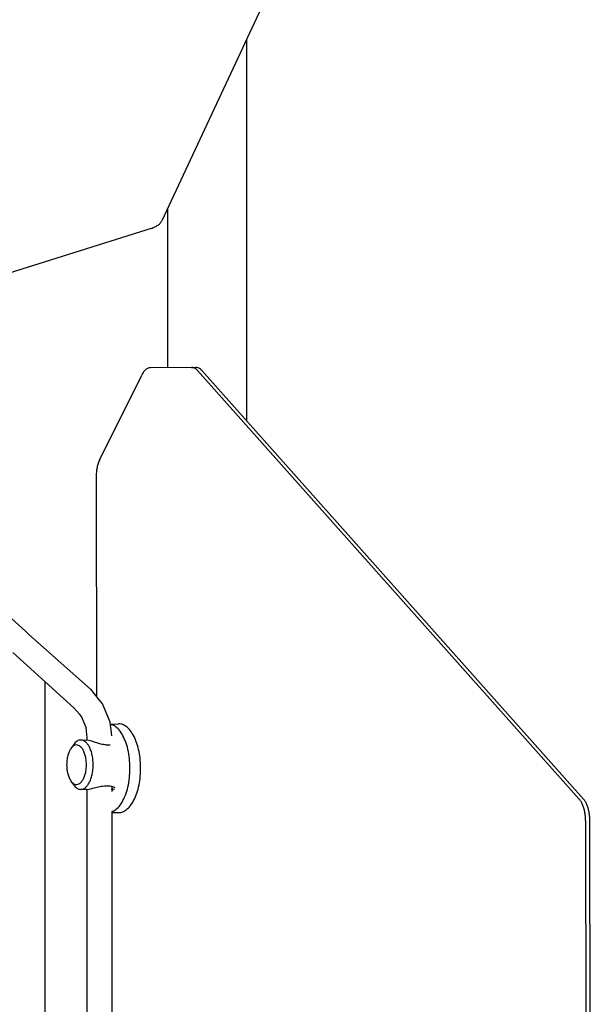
# Model space of a CAD drawing. Header units: millimetres. Extents: x -281 to 286, y -291 to 515.
# Tile 12 of 13: x 170 to 286, y 43 to 242. Entities that reach past the tile are written whole.
import ezdxf

# ---------------------------------------------------------------- set-up
doc = ezdxf.new("R2010")
doc.units = ezdxf.units.MM

msp = doc.modelspace()

# ---------------------------------------------------------------- linework, layer by layer
at = {"color": 7, "linetype": 'Continuous'}
for p, q in [((227.74, 263.1), (199.02, 201.53)), ((216.16, 238.27), (216.16, 161.04)), ((200.16, 203.96), (200.16, 171.82)), ((196.83, 199.99), (145.79, 183.95)), ((204.98, 171.86), (196.68, 171.79)), ((204.98, 171.86), (205.85, 171.86)), ((186.41, 153.18), (194.91, 170.31)), ((206.22, 171.22), (283.54, 84.5)), ((207.08, 171.22), (284.41, 84.5)), ((171.38, 118.49), (135.37, 150.78)), ((185.68, 149.64), (185.77, 105.17)), ((171.52, 118.31), (171.38, 118.49)), ((172.06, 117.83), (171.52, 118.31)), ((184.53, 106.71), (172.06, 117.83)), ((168.78, 114.17), (181.19, 102.98)), ((175.36, -106.31), (175.36, 108.22)), ((184.53, 106.71), (185.26, 105.81)), ((185.26, 105.81), (186.3, 104.5)), ((186.3, 104.5), (186.96, 103.71)), ((186.96, 103.71), (188.43, 100.14)), ((182.37, 101.62), (181.19, 102.98)), ((182.74, 101.17), (182.37, 101.62)), ((183.66, 98.96), (182.74, 101.17)), ((188.43, 100.14), (188.52, 99.45)), ((188.5, 99.62), (190.2, 99.74)), ((183.83, 97.58), (183.66, 98.96)), ((188.5, 99.62), (189.2, 99.44)), ((188.52, 99.45), (188.66, 98.52)), ((188.66, 98.52), (188.82, 97.28)), ((182.58, 96.45), (183.82, 96.44)), ((184.55, 96.28), (183.82, 96.44)), ((183.83, 97.45), (183.83, 97.58)), ((183.86, 97), (183.83, 97.45)), ((183.86, 96.44), (183.86, 97)), ((185.02, 96.12), (184.55, 96.28)), ((185.54, 95.94), (185.02, 96.12)), ((185.81, 95.85), (185.54, 95.94)), ((186.22, 95.72), (185.81, 95.85)), ((186.64, 95.61), (186.22, 95.72)), ((181.13, 95.53), (180.56, 94.71)), ((186.9, 95.56), (186.64, 95.61)), ((187.18, 95.52), (186.9, 95.56)), ((187.55, 95.49), (187.18, 95.52)), ((187.55, 95.49), (188.51, 95.49)), ((180.84, 87.85), (180.56, 88.18)), ((181.13, 87.37), (180.56, 88.18)), ((183.72, 86.45), (182.58, 86.45)), ((183.72, 86.45), (184.25, 86.51)), ((183.86, -84.56), (183.86, 86.46)), ((184.25, 86.51), (184.81, 86.64)), ((184.81, 86.64), (184.97, 86.68)), ((184.97, 86.68), (185.61, 86.85)), ((185.61, 86.85), (185.89, 86.92)), ((185.89, 86.92), (186.45, 87.05)), ((186.45, 87.05), (186.71, 87.1)), ((186.71, 87.1), (186.98, 87.13)), ((186.98, 87.13), (187.36, 87.15)), ((187.36, 87.15), (188.43, 87.15)), ((188.43, 87.15), (189.22, 86.99)), ((188.99, 86.51), (188.79, 86.56)), ((188.86, 87.1), (188.86, 86.05)), ((189.12, 86.25), (188.87, 86.54)), ((189.15, 86.47), (188.99, 86.51)), ((189.41, 86.45), (189.15, 86.47)), ((189.22, 86.99), (189.5, 86.84)), ((189.2, 82.05), (188.86, 81.96)), ((188.86, 81.95), (188.86, -81.37)), ((190.2, 81.74), (188.86, 81.74)), ((284.82, 80.16), (285.12, -78.22)), ((285.99, -78.22), (285.69, 80.16))]:
    msp.add_line(p, q, dxfattribs=at)
for points, knots in [([(196.83, 199.99), (197.09, 200.08), (197.58, 200.26), (198.21, 200.62), (198.72, 201.03), (198.93, 201.37), (199.02, 201.53)], [0, 0, 0, 0, 0.819588, 1.551649, 2.190198, 2.743646, 2.743646, 2.743646, 2.743646]), ([(196.68, 171.79), (196.51, 171.77), (196.16, 171.73), (195.68, 171.4), (195.25, 170.93), (195.03, 170.53), (194.91, 170.31)], [0, 0, 0, 0, 0.497652, 1.047607, 1.682125, 2.412121, 2.412121, 2.412121, 2.412121]), ([(206.22, 171.22), (206.12, 171.31), (205.94, 171.5), (205.63, 171.7), (205.31, 171.83), (205.09, 171.85), (204.98, 171.86)], [0, 0, 0, 0, 0.401615, 0.767303, 1.105512, 1.428845, 1.428845, 1.428845, 1.428845]), ([(207.08, 171.22), (206.99, 171.31), (206.81, 171.5), (206.5, 171.7), (206.18, 171.83), (205.96, 171.85), (205.85, 171.86)], [0, 0, 0, 0, 0.401615, 0.767303, 1.105512, 1.428845, 1.428845, 1.428845, 1.428845]), ([(186.41, 153.18), (186.3, 152.93), (186.07, 152.4), (185.85, 151.54), (185.71, 150.61), (185.69, 149.96), (185.68, 149.64)], [0, 0, 0, 0, 0.820648, 1.716705, 2.666205, 3.64311, 3.64311, 3.64311, 3.64311]), ([(191.36, 99.44), (191.17, 99.52), (190.8, 99.7), (190.4, 99.73), (190.2, 99.74)], [0, 0, 0, 0, 0.621325, 1.213718, 1.213718, 1.213718, 1.213718]), ([(189.2, 82.05), (189.52, 82.27), (190.21, 82.75), (191, 83.89), (191.66, 85.3), (192.16, 86.97), (192.46, 88.81), (192.57, 90.74), (192.46, 92.67), (192.16, 94.51), (191.66, 96.18), (191, 97.59), (190.21, 98.73), (189.52, 99.21), (189.2, 99.44)], [0, 0, 0, 0, 1.156865, 2.516629, 4.085974, 5.836675, 7.718821, 9.669696, 11.62057, 13.502716, 15.253417, 16.822762, 18.182526, 19.339391, 19.339391, 19.339391, 19.339391]), ([(190.2, 81.74), (190.51, 81.78), (191.18, 81.87), (192.08, 82.5), (192.87, 83.43), (193.56, 84.66), (194.1, 86.13), (194.48, 87.79), (194.69, 89.58), (194.72, 91.41), (194.56, 93.21), (194.22, 94.91), (193.72, 96.45), (193.07, 97.74), (192.32, 98.79), (191.66, 99.23), (191.36, 99.44)], [0, 0, 0, 0, 0.938513, 1.982553, 3.196446, 4.599068, 6.176745, 7.89477, 9.705241, 11.55273, 13.378993, 15.12739, 16.747459, 18.200239, 19.465352, 20.551431, 20.551431, 20.551431, 20.551431]), ([(182.58, 96.45), (182.45, 96.44), (182.18, 96.41), (181.8, 96.22), (181.44, 95.93), (181.24, 95.67), (181.13, 95.53)], [0, 0, 0, 0, 0.387686, 0.801048, 1.259385, 1.773417, 1.773417, 1.773417, 1.773417]), ([(183.03, 96.37), (182.95, 96.39), (182.81, 96.44), (182.65, 96.45), (182.58, 96.45)], [0, 0, 0, 0, 0.2315371, 0.457687, 0.457687, 0.457687, 0.457687]), ([(182.58, 86.45), (182.76, 86.47), (183.14, 86.52), (183.65, 86.9), (184.1, 87.44), (184.48, 88.16), (184.78, 89.01), (184.99, 89.98), (185.09, 91), (185.08, 92.05), (184.96, 93.07), (184.74, 94.02), (184.43, 94.86), (184.04, 95.55), (183.58, 96.08), (183.2, 96.28), (183.03, 96.37)], [0, 0, 0, 0, 0.536543, 1.13646, 1.837353, 2.648999, 3.561647, 4.553117, 5.593588, 6.649079, 7.684413, 8.666031, 9.564991, 10.360598, 11.045459, 11.632966, 11.632966, 11.632966, 11.632966]), ([(180.56, 94.71), (180.43, 94.51), (180.16, 94.06), (179.91, 93.27), (179.75, 92.38), (179.69, 91.45), (179.75, 90.51), (179.91, 89.63), (180.16, 88.84), (180.43, 88.39), (180.56, 88.18)], [0, 0, 0, 0, 0.730303, 1.562749, 2.470796, 3.418758, 4.36672, 5.274767, 6.107213, 6.837516, 6.837516, 6.837516, 6.837516]), ([(180.84, 87.85), (180.98, 87.73), (181.24, 87.51), (181.75, 87.41), (182.25, 87.55), (182.69, 87.92), (183.07, 88.46), (183.37, 89.15), (183.59, 89.96), (183.71, 90.85), (183.72, 91.78), (183.63, 92.68), (183.44, 93.52), (183.16, 94.25), (182.81, 94.84), (182.38, 95.26), (181.9, 95.47), (181.39, 95.44), (180.92, 95.17), (180.68, 94.87), (180.56, 94.71)], [0, 0, 0, 0, 0.535861, 1.009023, 1.487806, 2.037398, 2.690634, 3.4499, 4.29797, 5.205886, 6.138197, 7.057039, 7.925865, 8.713363, 9.398235, 9.976133, 10.469977, 10.937015, 11.449087, 12.054647, 12.054647, 12.054647, 12.054647]), ([(181.13, 87.37), (181.24, 87.23), (181.44, 86.97), (181.8, 86.68), (182.18, 86.49), (182.45, 86.46), (182.58, 86.45)], [0, 0, 0, 0, 0.514032, 0.972369, 1.385731, 1.773417, 1.773417, 1.773417, 1.773417]), ([(284.82, 80.16), (284.81, 80.45), (284.8, 81.03), (284.68, 81.87), (284.49, 82.66), (284.24, 83.38), (283.94, 84), (283.67, 84.34), (283.54, 84.5)], [0, 0, 0, 0, 0.876025, 1.731436, 2.547218, 3.306727, 3.997135, 4.61131, 4.61131, 4.61131, 4.61131]), ([(285.69, 80.16), (285.68, 80.45), (285.66, 81.03), (285.54, 81.87), (285.36, 82.66), (285.11, 83.38), (284.8, 84), (284.53, 84.34), (284.41, 84.5)], [0, 0, 0, 0, 0.876025, 1.731436, 2.547218, 3.306727, 3.997135, 4.61131, 4.61131, 4.61131, 4.61131])]:
    msp.add_open_spline(points, degree=3, knots=knots, dxfattribs=at)

doc.saveas('drawing.dxf')
